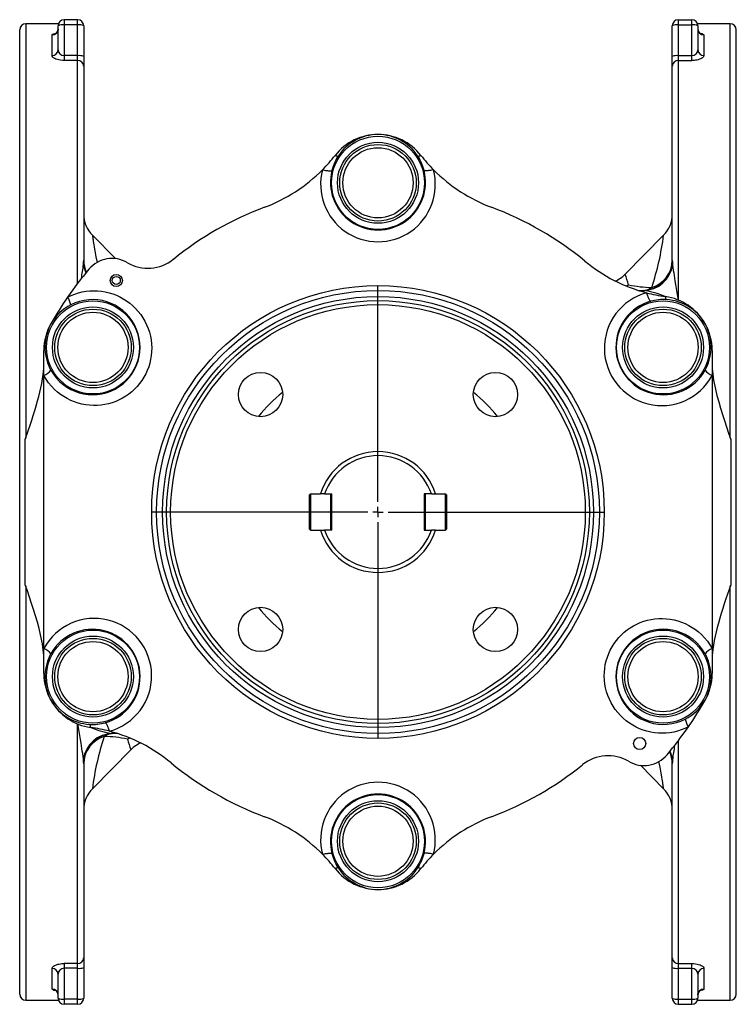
# Model space of a CAD drawing. Extents: x -514 to 474, y -142 to 1262.
# Tile 1 of 4: x -514 to -158, y -142 to 347. Entities that reach past the tile are written whole.
import ezdxf

# ---------------------------------------------------------------- set-up
doc = ezdxf.new("R2010")
doc.units = 0
doc.layers.get('0').update_dxf_attribs({"linetype": 'CONTINUOUS'})
doc.layers.add('FORMAT', color=7, linetype='CONTINUOUS')

# ---------------------------------------------------------------- blocks, each defined once
blk = doc.blocks.new('SW_CENTERMARKSYMBOL_0')
at = {"layer": 'FORMAT', "color": 0}
for p, q in [((0, 5), (0, 112.51)), ((-5, 0), (-112.51, 0)), ((0, 0), (-2.5, 0)), ((0, 0), (0, 2.5)), ((0, 0), (0, -2.5)), ((0, 0), (2.5, 0)), ((5, 0), (112.51, 0)), ((0, -5), (0, -112.51))]:
    blk.add_line(p, q, dxfattribs=at)

msp = doc.modelspace()

# ---------------------------------------------------------------- linework, layer by layer
at = {"color": 7, "linetype": 'CONTINUOUS'}
for p, q in [((-494.47, 344.61), (-510.75, 344.61)), ((-494.65, 331.67), (-494.65, 343.61)), ((-484.95, 346.61), (-491.65, 346.61)), ((-481.95, 343.61), (-481.95, 328.36)), ((-189.55, 328.36), (-189.55, 343.61)), ((-186.55, 346.61), (-179.85, 346.61)), ((-160.75, 344.61), (-177.02, 344.61)), ((-176.85, 343.61), (-176.85, 331.67)), ((-513.75, -137.39), (-513.75, 341.61)), ((-157.75, -137.39), (-157.75, 341.61)), ((-481.95, 328.36), (-481.95, 323.59)), ((-189.55, 323.59), (-189.55, 328.36)), ((-481.95, 323.59), (-481.95, 227.11)), ((-189.55, 227.11), (-189.55, 323.59)), ((-466.17, 227.93), (-477.62, 239.53)), ((-193.87, 239.53), (-213.05, 220.1)), ((-193.87, 239.52), (-193.87, 239.53)), ((-213.04, 220.1), (-213.04, 220.1)), ((-206.26, 212.11), (-203.9, 212.11)), ((-501.74, 169.87), (-501.74, 182.36)), ((-169.75, 182.36), (-169.75, 169.87)), ((-501.74, 34.36), (-501.74, 169.87)), ((-169.75, 169.87), (-169.75, 34.36)), ((-369.25, 111.11), (-369.75, 110.61)), ((-369.75, 93.61), (-369.75, 110.61)), ((-369.25, 111.11), (-369.25, 93.11)), ((-369.25, 111.11), (-364.36, 111.11)), ((-362.26, 111.11), (-364.36, 111.11)), ((-362.26, 111.11), (-358.75, 111.11)), ((-359.25, 93.11), (-359.25, 111.11)), ((-358.75, 110.61), (-359.25, 111.11)), ((-358.75, 93.11), (-358.75, 111.11)), ((-309.23, 111.11), (-312.75, 111.11)), ((-312.75, 111.11), (-312.75, 93.11)), ((-312.25, 111.11), (-312.75, 110.61)), ((-312.25, 111.11), (-312.25, 93.11)), ((-309.23, 111.11), (-307.13, 111.11)), ((-307.13, 111.11), (-302.25, 111.11)), ((-302.25, 93.11), (-302.25, 111.11)), ((-301.75, 110.61), (-302.25, 111.11)), ((-301.75, 110.61), (-301.75, 93.61)), ((-369.75, 93.61), (-369.25, 93.11)), ((-369.25, 93.11), (-364.36, 93.11)), ((-364.36, 93.11), (-362.26, 93.11)), ((-358.75, 93.11), (-362.26, 93.11)), ((-358.75, 93.61), (-359.25, 93.11)), ((-312.75, 93.61), (-312.25, 93.11)), ((-312.75, 93.11), (-309.23, 93.11)), ((-307.13, 93.11), (-309.23, 93.11)), ((-307.13, 93.11), (-302.25, 93.11)), ((-301.75, 93.61), (-302.25, 93.11)), ((-501.74, 21.86), (-501.74, 34.36)), ((-169.75, 34.36), (-169.75, 21.86)), ((-465.23, -7.89), (-467.6, -7.89)), ((-477.62, -35.3), (-458.44, -15.88)), ((-458.45, -15.87), (-458.45, -15.87)), ((-481.95, -22.89), (-481.95, -119.37)), ((-205.32, -23.7), (-193.87, -35.3)), ((-189.55, -119.37), (-189.55, -22.89)), ((-477.62, -35.3), (-477.62, -35.3)), ((-481.95, -119.37), (-481.95, -124.13)), ((-189.55, -124.13), (-189.55, -119.37)), ((-481.95, -124.13), (-481.95, -139.39)), ((-189.55, -139.39), (-189.55, -124.13)), ((-494.65, -139.39), (-494.65, -127.44)), ((-176.85, -127.44), (-176.85, -139.39)), ((-510.75, -140.39), (-494.47, -140.39)), ((-177.02, -140.39), (-160.75, -140.39)), ((-484.95, -142.39), (-491.65, -142.39)), ((-186.55, -142.39), (-179.85, -142.39))]:
    msp.add_line(p, q, dxfattribs=at)
at = {"color": 8, "linetype": 'CONTINUOUS'}
for p, q in [((-510.75, 344.61), (-510.75, 138.82)), ((-491.65, 346.61), (-491.65, 344.01)), ((-491.65, 344.01), (-491.65, 328.75)), ((-484.95, 344.01), (-491.65, 344.01)), ((-484.95, 344.01), (-484.95, 346.61)), ((-484.95, 328.75), (-484.95, 344.01)), ((-186.55, 346.61), (-186.55, 344.01)), ((-186.55, 344.01), (-186.55, 328.75)), ((-186.55, 344.01), (-179.85, 344.01)), ((-179.85, 344.01), (-179.85, 346.61)), ((-179.85, 328.75), (-179.85, 344.01)), ((-160.75, 138.82), (-160.75, 344.61)), ((-497.65, 328.86), (-497.65, 339.02)), ((-173.85, 339.02), (-173.85, 328.86)), ((-491.65, 328.75), (-491.65, 326.37)), ((-484.95, 328.75), (-491.65, 328.75)), ((-484.95, 326.37), (-484.95, 328.75)), ((-186.55, 328.75), (-186.55, 326.37)), ((-186.55, 328.75), (-179.85, 328.75)), ((-179.85, 326.37), (-179.85, 328.75)), ((-484.95, 326.37), (-491.65, 326.37)), ((-484.95, 215.67), (-484.95, 326.37)), ((-186.55, 326.37), (-186.55, 207.36)), ((-186.55, 326.37), (-179.85, 326.37)), ((-510.98, 66.02), (-510.98, 138.2)), ((-160.52, 138.2), (-160.52, 66.02)), ((-510.75, 65.41), (-510.75, -140.39)), ((-160.75, -140.39), (-160.75, 65.41)), ((-484.95, -122.14), (-484.95, -3.13)), ((-186.55, -11.45), (-186.55, -122.14)), ((-484.95, -122.14), (-491.65, -122.14)), ((-491.65, -122.14), (-491.65, -124.52)), ((-484.95, -124.52), (-484.95, -122.14)), ((-186.55, -122.14), (-179.85, -122.14)), ((-186.55, -122.14), (-186.55, -124.52)), ((-179.85, -124.52), (-179.85, -122.14)), ((-497.65, -134.8), (-497.65, -124.63)), ((-484.95, -124.52), (-491.65, -124.52)), ((-491.65, -124.52), (-491.65, -139.78)), ((-484.95, -139.78), (-484.95, -124.52)), ((-186.55, -124.52), (-179.85, -124.52)), ((-186.55, -124.52), (-186.55, -139.78)), ((-179.85, -139.78), (-179.85, -124.52)), ((-173.85, -124.63), (-173.85, -134.8)), ((-484.95, -139.78), (-491.65, -139.78)), ((-491.65, -139.78), (-491.65, -142.39)), ((-484.95, -142.39), (-484.95, -139.78)), ((-186.55, -139.78), (-179.85, -139.78)), ((-186.55, -139.78), (-186.55, -142.39)), ((-179.85, -142.39), (-179.85, -139.78))]:
    msp.add_line(p, q, dxfattribs=at)
at = {"color": 8, "linetype": 'CONTINUOUS', "flags": 128}
for points in [[(-497.65, 339.02), (-497.56, 339.23), (-497.31, 339.44), (-496.89, 339.62), (-496.33, 339.79), (-495.63, 339.93), (-495.57, 339.94)], [(-175.92, 339.94), (-175.37, 339.84), (-174.77, 339.68), (-174.3, 339.5), (-174, 339.3), (-173.88, 339.16), (-173.85, 339.02)], [(-491.65, 326.37), (-492.56, 326.4), (-493.44, 326.49), (-494.27, 326.63), (-495.03, 326.82), (-495.74, 327.06), (-496.34, 327.33), (-496.89, 327.67), (-497.29, 328.04), (-497.56, 328.45), (-497.65, 328.86)], [(-173.85, 328.86), (-173.89, 328.56), (-174.04, 328.26), (-174.27, 327.96), (-174.6, 327.68), (-175.02, 327.4), (-175.53, 327.15), (-176.09, 326.94), (-176.71, 326.75), (-177.39, 326.59), (-178.02, 326.49), (-178.68, 326.42), (-179.36, 326.38), (-179.85, 326.37)], [(-363.29, 272.11), (-362.79, 271.99), (-362.3, 271.88), (-361.81, 271.79), (-361.35, 271.71), (-360.91, 271.64), (-360.5, 271.59), (-360.12, 271.56), (-359.77, 271.54), (-359.46, 271.54), (-359.2, 271.55), (-358.98, 271.58), (-358.81, 271.63), (-358.69, 271.69), (-358.62, 271.77)], [(-308.2, 272.11), (-308.7, 271.99), (-309.2, 271.88), (-309.68, 271.79), (-310.14, 271.71), (-310.58, 271.64), (-311, 271.59), (-311.38, 271.56), (-311.72, 271.54), (-312.03, 271.54), (-312.29, 271.55), (-312.51, 271.58), (-312.68, 271.63), (-312.8, 271.69), (-312.87, 271.77)], [(-477.62, 239.53), (-477.62, 239.53), (-477.61, 239.45), (-477.58, 239.25), (-477.54, 238.92), (-477.48, 238.45), (-477.39, 237.85), (-477.3, 237.23), (-477.2, 236.51), (-477.08, 235.69), (-476.94, 234.78), (-476.77, 233.78), (-476.59, 232.69), (-476.43, 231.8), (-476.27, 230.87), (-476.08, 229.89), (-475.88, 228.87), (-475.43, 226.73), (-475.28, 226.06)], [(-482.06, 225.07), (-481.97, 226.09), (-481.95, 227.11)], [(-189.55, 227.11), (-189.52, 226.09), (-189.44, 225.07)], [(-189.44, 225.07), (-189.4, 224.76), (-189.24, 223.47), (-189.04, 222.12), (-188.86, 220.87), (-188.66, 219.59), (-188.24, 216.95), (-187.93, 215.06), (-187.62, 213.12), (-187.3, 211.16), (-186.98, 209.16), (-186.71, 207.41)], [(-489.92, 208.82), (-488.18, 209.65), (-486.38, 210.35), (-484.54, 210.94), (-482.67, 211.4), (-480.78, 211.73), (-478.88, 211.93), (-476.96, 212), (-475.04, 211.94), (-473.13, 211.76), (-471.25, 211.45), (-469.37, 211.01), (-467.52, 210.44), (-465.71, 209.75), (-463.96, 208.94), (-462.27, 208.02), (-460.62, 206.97), (-459.05, 205.81), (-457.56, 204.54), (-456.15, 203.18), (-454.85, 201.73), (-453.64, 200.18), (-452.54, 198.55), (-451.55, 196.85), (-450.68, 195.08), (-449.93, 193.26), (-449.31, 191.4), (-448.82, 189.5), (-448.47, 187.57), (-448.24, 185.61), (-448.15, 183.65), (-448.19, 181.73), (-448.37, 179.8), (-448.68, 177.89), (-449.11, 176), (-449.67, 174.15), (-450.35, 172.39), (-451.14, 170.67), (-452.04, 169), (-453.06, 167.4), (-454.17, 165.88), (-455.37, 164.45), (-456.66, 163.11), (-458.04, 161.85), (-459.5, 160.68), (-461.02, 159.62), (-462.63, 158.65), (-464.29, 157.79), (-466.01, 157.04), (-467.78, 156.41), (-469.57, 155.89), (-471.43, 155.49), (-473.32, 155.21), (-475.22, 155.05), (-477.13, 155.02), (-479.02, 155.12), (-480.95, 155.35), (-482.86, 155.71), (-484.74, 156.2), (-486.59, 156.81), (-488.38, 157.55), (-490.14, 158.41), (-491.84, 159.4), (-493.47, 160.5), (-495.03, 161.71), (-496.49, 163.02), (-497.99, 164.57), (-499.37, 166.24), (-500.63, 168.01), (-501.74, 169.87)], [(-211.23, 214.95), (-211.97, 214.46), (-212.25, 214.29)], [(-211.23, 214.95), (-211.99, 214.43), (-212.23, 214.28)], [(-202.3, 210.96), (-202.15, 210.47), (-202, 209.99), (-201.84, 209.53), (-201.68, 209.09), (-201.51, 208.67), (-201.35, 208.29), (-201.19, 207.94), (-201.03, 207.63), (-200.88, 207.36), (-200.74, 207.14), (-200.6, 206.97), (-200.48, 206.84), (-200.36, 206.77), (-200.26, 206.75)], [(-181.57, -4.6), (-183.31, -5.42), (-185.11, -6.13), (-186.95, -6.71), (-188.82, -7.17), (-190.71, -7.5), (-192.61, -7.7), (-194.53, -7.77), (-196.45, -7.72), (-198.36, -7.53), (-200.25, -7.22), (-202.12, -6.78), (-203.97, -6.21), (-205.78, -5.52), (-207.54, -4.71), (-209.23, -3.79), (-210.87, -2.74), (-212.44, -1.58), (-213.94, -0.31), (-215.34, 1.05), (-216.64, 2.5), (-217.85, 4.05), (-218.95, 5.68), (-219.94, 7.38), (-220.82, 9.15), (-221.57, 10.97), (-222.18, 12.82), (-222.67, 14.72), (-223.03, 16.66), (-223.25, 18.61), (-223.35, 20.57), (-223.3, 22.5), (-223.12, 24.42), (-222.82, 26.34), (-222.38, 28.23), (-221.82, 30.07), (-221.15, 31.84), (-220.36, 33.56), (-219.45, 35.22), (-218.44, 36.82), (-217.32, 38.35), (-216.12, 39.77), (-214.83, 41.12), (-213.45, 42.38), (-211.99, 43.55), (-210.47, 44.61), (-208.87, 45.58), (-207.2, 46.44), (-205.48, 47.19), (-203.72, 47.82), (-201.93, 48.34), (-200.07, 48.74), (-198.18, 49.02), (-196.27, 49.17), (-194.37, 49.2), (-192.47, 49.11), (-190.54, 48.88), (-188.63, 48.51), (-186.75, 48.03), (-184.9, 47.41), (-183.11, 46.68), (-181.35, 45.81), (-179.65, 44.83), (-178.02, 43.73), (-176.47, 42.52), (-175, 41.21), (-173.5, 39.65), (-172.12, 37.99), (-170.87, 36.22), (-169.75, 34.36)], [(-482.06, -20.84), (-482.09, -20.54), (-482.26, -19.25), (-482.45, -17.89), (-482.64, -16.64), (-482.84, -15.36), (-483.25, -12.73), (-483.56, -10.83), (-483.87, -8.9), (-484.19, -6.93), (-484.51, -4.94), (-484.79, -3.19)], [(-469.19, -6.73), (-469.34, -6.24), (-469.5, -5.76), (-469.65, -5.3), (-469.82, -4.86), (-469.98, -4.44), (-470.14, -4.06), (-470.3, -3.71), (-470.46, -3.4), (-470.61, -3.14), (-470.76, -2.91), (-470.89, -2.74), (-471.02, -2.62), (-471.13, -2.54), (-471.23, -2.52)], [(-460.26, -10.72), (-459.5, -10.2), (-459.27, -10.05)], [(-460.26, -10.72), (-459.52, -10.23), (-459.24, -10.06)], [(-481.95, -22.89), (-481.97, -21.86), (-482.06, -20.84)], [(-193.87, -35.3), (-193.87, -35.3), (-193.88, -35.23), (-193.91, -35.02), (-193.95, -34.69), (-194.02, -34.22), (-194.1, -33.62), (-194.19, -33), (-194.29, -32.28), (-194.42, -31.47), (-194.56, -30.56), (-194.72, -29.55), (-194.9, -28.46), (-195.06, -27.58), (-195.23, -26.65), (-195.41, -25.67), (-195.61, -24.64), (-196.06, -22.5), (-196.21, -21.83)], [(-189.44, -20.84), (-189.52, -21.86), (-189.55, -22.89)], [(-363.29, -67.88), (-362.79, -67.76), (-362.3, -67.65), (-361.81, -67.56), (-361.35, -67.48), (-360.91, -67.41), (-360.5, -67.36), (-360.12, -67.33), (-359.77, -67.31), (-359.46, -67.31), (-359.2, -67.32), (-358.98, -67.35), (-358.81, -67.4), (-358.69, -67.46), (-358.62, -67.54)], [(-308.2, -67.88), (-308.7, -67.76), (-309.2, -67.65), (-309.68, -67.56), (-310.14, -67.48), (-310.58, -67.41), (-311, -67.36), (-311.38, -67.33), (-311.72, -67.31), (-312.03, -67.31), (-312.29, -67.32), (-312.51, -67.35), (-312.68, -67.4), (-312.8, -67.46), (-312.87, -67.54)], [(-497.65, -124.63), (-497.6, -124.33), (-497.46, -124.03), (-497.22, -123.74), (-496.89, -123.45), (-496.47, -123.18), (-495.96, -122.92), (-495.41, -122.71), (-494.78, -122.52), (-494.1, -122.37), (-493.47, -122.26), (-492.81, -122.19), (-492.13, -122.15), (-491.65, -122.14)], [(-179.85, -122.14), (-178.94, -122.17), (-178.05, -122.26), (-177.22, -122.4), (-176.46, -122.59), (-175.76, -122.83), (-175.15, -123.11), (-174.61, -123.45), (-174.2, -123.81), (-173.94, -124.22), (-173.85, -124.63)], [(-495.57, -135.71), (-496.12, -135.61), (-496.73, -135.45), (-497.19, -135.27), (-497.5, -135.07), (-497.61, -134.94), (-497.65, -134.8)], [(-173.85, -134.8), (-173.93, -135.01), (-174.19, -135.21), (-174.6, -135.4), (-175.17, -135.56), (-175.87, -135.7), (-175.92, -135.71)]]:
    msp.add_lwpolyline(points, dxfattribs=at)
at = {"color": 7, "linetype": 'CONTINUOUS', "flags": 128}
for points in [[(-494.65, 341.92), (-494.65, 341.83), (-494.69, 341.49), (-494.76, 341.16), (-494.87, 340.87), (-495.01, 340.6), (-495.16, 340.37), (-495.32, 340.18), (-495.47, 340.02), (-495.61, 339.91), (-495.73, 339.82), (-495.81, 339.77), (-495.86, 339.74), (-495.89, 339.73), (-495.88, 339.73)], [(-510.98, 138.2), (-509.34, 142.91), (-508.55, 145.27), (-507.77, 147.65), (-507.01, 150.04), (-506.26, 152.45), (-505.54, 154.86), (-504.85, 157.29), (-504.27, 159.44), (-503.73, 161.6), (-503.22, 163.78), (-502.76, 165.96), (-502.36, 168.18), (-502.05, 170.41), (-501.89, 171.9), (-501.78, 173.4), (-501.74, 174.87)], [(-169.75, 174.87), (-169.71, 173.44), (-169.62, 172), (-169.46, 170.53), (-169.27, 169.06), (-169.02, 167.56), (-168.75, 166.06), (-168.11, 163.04), (-167.35, 159.93), (-166.51, 156.82), (-165.61, 153.71), (-164.67, 150.61), (-163.67, 147.49), (-162.65, 144.39), (-161.6, 141.29), (-160.52, 138.2)], [(-501.74, 29.35), (-501.78, 30.78), (-501.88, 32.23), (-502.03, 33.69), (-502.23, 35.16), (-502.47, 36.67), (-502.74, 38.17), (-503.39, 41.18), (-504.15, 44.3), (-504.98, 47.41), (-505.88, 50.52), (-506.83, 53.61), (-507.82, 56.73), (-508.84, 59.84), (-509.9, 62.94), (-510.98, 66.02)], [(-160.52, 66.02), (-162.15, 61.32), (-162.94, 58.95), (-163.72, 56.58), (-164.49, 54.18), (-165.23, 51.78), (-165.95, 49.36), (-166.64, 46.94), (-167.22, 44.78), (-167.77, 42.62), (-168.27, 40.45), (-168.73, 38.27), (-169.13, 36.04), (-169.45, 33.82), (-169.61, 32.32), (-169.71, 30.83), (-169.75, 29.35)], [(-176.84, -137.61), (-176.84, -137.6), (-176.81, -137.26), (-176.73, -136.94), (-176.62, -136.64), (-176.48, -136.37), (-176.33, -136.14), (-176.18, -135.95), (-176.02, -135.8), (-175.89, -135.68), (-175.76, -135.59), (-175.68, -135.54), (-175.63, -135.52), (-175.61, -135.5), (-175.61, -135.51)]]:
    msp.add_lwpolyline(points, dxfattribs=at)
at = {"color": 8, "linetype": 'CONTINUOUS'}
for centre, radius in [((-335.75, 265.61), 23.12), ((-335.75, 265.61), 20.12), ((-335.75, 265.61), 19), ((-335.75, 102.11), 112.42), ((-335.75, 102.11), 110.01), ((-477.34, 183.86), 23.12), ((-335.75, 102.11), 107.02), ((-194.15, 183.86), 23.12), ((-477.34, 183.86), 20.12), ((-477.34, 183.86), 19), ((-335.75, 102.11), 103), ((-194.15, 183.86), 20.12), ((-194.15, 183.86), 19), ((-477.34, 20.36), 23.12), ((-477.34, 20.36), 20.12), ((-477.34, 20.36), 19), ((-194.15, 20.36), 23.12), ((-194.15, 20.36), 20.12), ((-194.15, 20.36), 19), ((-335.75, -61.39), 23.12), ((-335.75, -61.39), 20.12), ((-335.75, -61.39), 19)]:
    msp.add_circle(centre, radius, dxfattribs=at)
at = {"color": 7, "linetype": 'CONTINUOUS'}
for centre, radius in [((-335.75, 265.61), 17.44), ((-465.75, 217.11), 3), ((-465.75, 217.11), 2), ((-335.75, 102.11), 105), ((-477.34, 183.86), 17.44), ((-194.15, 183.86), 17.44), ((-394.08, 160.45), 11), ((-277.41, 160.45), 11), ((-394.08, 43.78), 11), ((-277.41, 43.78), 11), ((-477.34, 20.36), 17.44), ((-194.15, 20.36), 17.44), ((-205.75, -12.89), 3), ((-335.75, -61.39), 17.44)]:
    msp.add_circle(centre, radius, dxfattribs=at)
for centre, radius, start, end in [((-510.75, 341.61), 3, 90, 180), ((-491.65, 343.61), 3, 90, 180), ((-484.95, 343.61), 3, 0, 90), ((-186.55, 343.61), 3, 90, 180), ((-179.85, 343.61), 3, 0, 90), ((-160.75, 341.61), 3, 0, 90), ((-174.42, 341.84), 2.42, 178.2346, 240.4559), ((-335.75, 262.61), 27, 90.0008, 142.0693), ((-335.75, 262.6), 27.01, 37.9432, 89.9867), ((-420.14, 328.39), 80, 315.2919, 322.0701), ((-251.35, 328.39), 80, 217.9299, 224.7081), ((-420.15, 328.4), 80.01, 290.4571, 315.2899), ((-251.35, 328.39), 80, 224.7081, 249.5449), ((-466.95, 250.06), 15, 180.0168, 224.6439), ((-335.75, 102.11), 161.5, 110.4551, 129.0153), ((-335.75, 102.11), 161.5, 50.4551, 69.5449), ((-204.55, 250.06), 15, 315.3579, 359.9832), ((-466.95, 227.11), 15, 180, 203.7449), ((-467.86, 213.03), 15, 59.3404, 139.9744), ((-450.01, 243.14), 20, 239.3306, 309.0153), ((-181.98, 288.35), 80.01, 230.4571, 255.2899), ((-204.55, 227.11), 15, 270, 0), ((-335.75, 102.11), 187.5, 139.9842, 145.3112), ((-223.58, 230.44), 14.75, 292.8828, 315.5184), ((-181.99, 288.34), 80, 255.2919, 262.0701), ((-335.75, 102.11), 187.5, 145.3112, 150), ((-196.75, 182.36), 27, 30.0008, 82.0693), ((-474.74, 182.36), 27, 150, 180), ((-196.75, 182.36), 27, 29.0538, 33.4701), ((-196.75, 182.36), 27, 0.0008, 29.9992), ((-335.75, 102.11), 30, 17.4576, 162.5424), ((-335.75, 102.11), 28, 18.7493, 161.2507), ((-335.75, 102.11), 30, 197.4576, 342.5424), ((-335.75, 102.11), 28, 198.7493, 341.2507), ((-474.74, 21.86), 27, 180.0008, 209.9992), ((-196.75, 21.86), 27, 330, 0), ((-474.74, 21.86), 27, 209.0538, 213.4701), ((-474.74, 21.86), 27, 210.0008, 262.0693), ((-335.75, 102.11), 187.5, 325.3112, 330), ((-489.51, -84.11), 80, 75.2919, 82.0701), ((-335.75, 102.11), 187.5, 319.9842, 325.3112), ((-466.95, -22.89), 15, 90, 180), ((-489.51, -84.12), 80.01, 50.4571, 75.2899), ((-447.92, -26.21), 14.75, 112.8828, 135.5184), ((-221.49, -38.91), 20, 59.3306, 129.0153), ((-203.64, -8.8), 15, 239.3404, 319.9744), ((-204.55, -22.89), 15, 0, 23.7449), ((-335.75, 102.11), 161.5, 230.4551, 249.5449), ((-335.75, 102.11), 161.5, 290.4551, 309.0153), ((-466.95, -45.84), 15, 135.3579, 179.9832), ((-204.55, -45.84), 15, 0.0168, 44.6439), ((-420.14, -124.16), 80, 44.7081, 69.5449), ((-251.34, -124.17), 80.01, 110.4571, 135.2899), ((-420.14, -124.16), 80, 37.9299, 44.7081), ((-251.35, -124.16), 80, 135.2919, 142.0701), ((-335.74, -58.37), 27.01, 217.9432, 269.9867), ((-335.75, -58.39), 27, 270.0008, 322.0693), ((-335.75, -58.39), 27, 269.0548, 273.4702), ((-497.08, -137.62), 2.43, 0.6103, 60.388), ((-510.75, -137.39), 3, 180, 270), ((-491.65, -139.39), 3, 180, 270), ((-484.95, -139.39), 3, 270, 0), ((-186.55, -139.39), 3, 180, 270), ((-179.85, -139.39), 3, 270, 0), ((-160.75, -137.39), 3, 270, 0)]:
    msp.add_arc(centre, radius, start, end, dxfattribs=at)
at = {"color": 8, "linetype": 'CONTINUOUS'}
for centre, radius, start, end in [((-492.38, 337.97), 6.08, 83.0407, 111.8324), ((-484.21, 337.97), 6.08, 68.1676, 96.9593), ((-187.28, 337.97), 6.08, 83.0407, 111.8324), ((-179.11, 337.97), 6.08, 68.1676, 96.9593), ((-497.61, 341.99), 2.97, 269.3396, 359.3241), ((-173.88, 341.99), 2.97, 180.6759, 270.6604), ((-497.55, 331.77), 2.91, 268.1418, 358.0126), ((-491.65, 331.75), 3, 181.5477, 270.1006), ((-484.21, 322.71), 6.08, 68.1676, 96.9593), ((-187.28, 322.71), 6.08, 83.0407, 111.8324), ((-179.84, 331.74), 2.99, 269.8126, 358.5392), ((-173.94, 331.77), 2.91, 181.9874, 271.8582), ((-484.84, 323.48), 2.89, 2.3262, 92.1511), ((-186.66, 323.48), 2.89, 87.8489, 177.6738), ((-335.6, 265.8), 23.81, 90.3589, 146.3924), ((-335.89, 265.8), 23.81, 33.6051, 89.6435), ((-335.5, 265.86), 23.86, 146.6421, 165.6735), ((-355.99, 280.85), 1.95, 237.2705, 286.6176), ((-315.51, 280.85), 1.95, 253.3824, 302.7295), ((-336.02, 265.85), 23.89, 14.3384, 33.346), ((-335.75, 264.83), 28.49, 165.2016, 14.7984), ((-335.75, 265.85), 23.62, 165.5056, 14.4944), ((-325.07, 255.81), 132.2, 341.3961, 352.9221), ((-663.35, 247.92), 182.73, 350.6008, 352.8155), ((-466.88, 227.1), 15.31, 187.6092, 204.0684), ((-468.35, 227.13), 13.6, 180.0593, 205.8874), ((-204.07, 226.85), 14.74, 270.6663, 353.0568), ((-203.85, 227.35), 14.3, 286.5461, 359.0646), ((-257.56, 201.55), 48.23, 16.1279, 22.6121), ((-194.79, 183.47), 28.5, 105.2713, 331.489), ((-198.96, 271.47), 57.83, 257.7442, 269.1899), ((-204.63, 220.63), 8.51, 270.5949, 304.8237), ((-209.03, 172.6), 39.85, 66.3994, 82.5965), ((-477.54, 183.97), 23.62, 208.7818, 117.3604), ((-499.97, 202.64), 11.8, 11.3097, 31.6272), ((-193.95, 183.98), 23.62, 105.4916, 331.1959), ((-193.81, 183.77), 23.86, 86.6421, 105.6735), ((-191.07, 209.01), 1.95, 177.2705, 226.6176), ((-193.91, 183.83), 23.81, 30.3589, 86.3924), ((-477.2, 183.2), 24.46, 117.2496, 148.8297), ((-477.42, 184.08), 23.83, 150.3622, 183.1217), ((-194.08, 184.08), 23.83, 356.8796, 29.6364), ((-501.93, 183.16), 0.815, 283.4209, 332.8118), ((-477.21, 184.25), 24.04, 183.4965, 208.9815), ((-194.23, 184.24), 23.99, 330.9919, 356.5301), ((-169.56, 183.16), 0.815, 207.1882, 256.5791), ((-504.92, 177.53), 8.3, 292.4753, 323.5308), ((-166.58, 177.53), 8.3, 216.4692, 247.5247), ((-335.75, 102.11), 76, 128.5755, 141.4245), ((-335.75, 102.11), 76, 38.5755, 51.4245), ((-335.75, 102.11), 76, 218.5755, 231.4245), ((-335.75, 102.11), 76, 308.5755, 321.4245), ((-476.7, 20.76), 28.5, 285.2713, 151.489), ((-477.54, 20.24), 23.62, 285.4916, 151.1959), ((-193.95, 20.25), 23.62, 28.7818, 297.3604), ((-504.92, 26.69), 8.3, 36.4692, 67.5247), ((-166.58, 26.69), 8.3, 112.4753, 143.5308), ((-477.26, 19.99), 23.99, 150.9919, 176.5301), ((-194.28, 19.98), 24.04, 3.4965, 28.9815), ((-501.93, 21.07), 0.815, 27.1882, 76.5791), ((-477.42, 20.15), 23.83, 176.8796, 209.6364), ((-194.08, 20.15), 23.83, 330.3622, 3.1217), ((-169.56, 21.07), 0.815, 103.4209, 152.8118), ((-477.58, 20.4), 23.81, 210.3589, 266.3924), ((-194.3, 21.02), 24.46, 297.2496, 328.8297), ((-477.68, 20.46), 23.86, 266.6421, 285.6735), ((-480.42, -4.79), 1.95, 357.2705, 46.6176), ((-462.46, 31.63), 39.85, 246.3994, 262.5965), ((-171.53, 1.59), 11.8, 191.3097, 211.6272), ((-467.43, -22.62), 14.74, 90.6663, 173.0568), ((-467.65, -23.12), 14.3, 106.5461, 179.0646), ((-346.43, -51.59), 132.2, 161.3961, 172.9221), ((-466.86, -16.4), 8.51, 90.5949, 124.8237), ((-472.48, -66.74), 57.34, 77.6942, 89.2398), ((-413.93, 2.67), 48.23, 196.1279, 202.6121), ((-16.47, -42.51), 174.32, 170.5373, 172.8595), ((-203.15, -22.9), 13.6, 0.0593, 25.8874), ((-204.61, -22.87), 15.31, 7.6092, 24.0684), ((-335.75, -60.6), 28.49, 345.1892, 194.8108), ((-335.75, -61.62), 23.62, 345.5035, 194.4965), ((-335.47, -61.62), 23.89, 194.3384, 213.346), ((-336, -61.63), 23.86, 326.6421, 345.6735), ((-355.99, -76.63), 1.95, 73.3824, 122.7295), ((-335.6, -61.58), 23.81, 213.6051, 269.6435), ((-335.9, -61.57), 23.81, 270.3589, 326.3924), ((-315.51, -76.63), 1.95, 57.2705, 106.6176), ((-484.84, -119.25), 2.89, 267.8489, 357.6738), ((-186.66, -119.25), 2.89, 182.3262, 272.1511), ((-497.55, -127.54), 2.91, 1.9874, 91.8582), ((-491.65, -127.52), 3, 89.9332, 178.4185), ((-484.21, -118.48), 6.08, 263.0407, 291.8324), ((-187.28, -118.48), 6.08, 248.1676, 276.9593), ((-179.83, -127.51), 2.99, 1.4217, 90.2265), ((-173.94, -127.54), 2.91, 88.1418, 178.0126), ((-497.61, -137.76), 2.97, 0.6759, 90.6604), ((-173.88, -137.76), 2.97, 89.3396, 179.3241), ((-492.38, -133.74), 6.08, 248.1676, 276.9593), ((-484.21, -133.74), 6.08, 263.0407, 291.8324), ((-187.28, -133.74), 6.08, 248.1676, 276.9593), ((-179.11, -133.74), 6.08, 263.0407, 291.8324)]:
    msp.add_arc(centre, radius, start, end, dxfattribs=at)

# ---------------------------------------------------------------- block references
at = {"layer": 'FORMAT'}
msp.add_blockref('SW_CENTERMARKSYMBOL_0', (-335.75, 102.11), dxfattribs=at)

doc.saveas('drawing.dxf')
